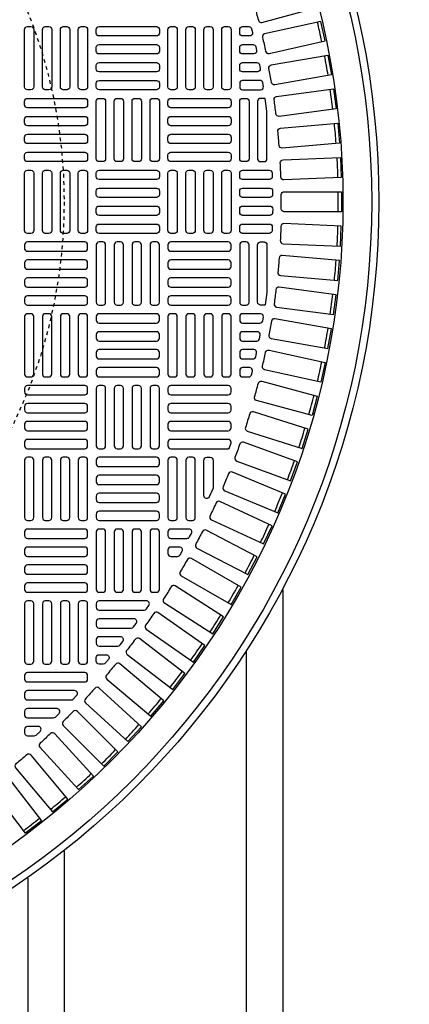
# Model space of a CAD drawing. Extents: x 1081 to 2220, y 0 to 2796.
# Tile 117 of 161: x 1789 to 1799, y 1295 to 1322. Entities that reach past the tile are written whole.
import ezdxf

# ---------------------------------------------------------------- set-up
doc = ezdxf.new("R2010")
doc.units = 0
doc.header["$MEASUREMENT"] = 0
doc.header["$PDSIZE"] = 1
doc.linetypes.add('HIDDEN2', pattern=[0.28125, 0.1875, -0.09375])
doc.layers.get('DEFPOINTS').update_dxf_attribs({"linetype": 'CONTINUOUS'})
for name, color, linetype in [('DIM', 3, 'CONTINUOUS'), ('TANK-MANHOLE-COVER-40', 2, 'CONTINUOUS'), ('TANK-MANHOLE-COVER-HATCH-40', 252, 'CONTINUOUS'), ('TANK-SLOPE', 3, 'CONTINUOUS'), ('TANK-UST-RIB', 7, 'CONTINUOUS')]:
    doc.layers.add(name, color=color, linetype=linetype)
doc.styles.add('SIMPLEX', font='simplex')
doc.dimstyles.new('DIM64', dxfattribs={"dimscale": 64, "dimtxt": 0.09375, "dimasz": 0.09375, "dimexe": 0.0625, "dimexo": 0.0625, "dimgap": 0.046875, "dimtad": 1, "dimdec": 4, "dimzin": 3, "dimdsep": 46, "dimlunit": 4, "dimtxsty": 'SIMPLEX', "dimcen": 0, "dimclrd": 256, "dimclre": 256, "dimclrt": 256, "dimadec": 0, "dimazin": 0, "dimtfac": 1, "dimtdec": 4, "dimtmove": 0, "dimatfit": 3, "dimfxl": 1, "dimfrac": 2, "dimtolj": 1, "dimtzin": 0, "dimarcsym": 0})

# ---------------------------------------------------------------- blocks, each defined once
blk = doc.blocks.new('*D63')
at = {"layer": 'DEFPOINTS', "color": 0, "transparency": 16777216}
for p in [(1524.635, 1317.018), (1875.135, 1317.018), (1524.635, 1188.018)]:
    blk.add_point(p, dxfattribs=at)
at = {"layer": 'DIM', "lineweight": -2, "transparency": 16777216}
for p, q in [((1524.635, 1313.018), (1524.635, 1184.018)), ((1869.135, 1188.018), (1530.635, 1188.018))]:
    blk.add_line(p, q, dxfattribs=at)
at = {"layer": 'DIM', "transparency": 16777216}
for points in [[(1530.635, 1189.018), (1530.635, 1187.018), (1524.635, 1188.018)], [(1869.135, 1189.018), (1869.135, 1187.018), (1875.135, 1188.018)]]:
    blk.add_solid(points, dxfattribs=at)
at = {"layer": 'DIM', "transparency": 16777216, "insert": (1699.885, 1195.59), "char_height": 6, "attachment_point": 5, "style": 'SIMPLEX'}
blk.add_mtext('\\A1;29\'-2 1/2" (F.V. TANK LENGTH)', dxfattribs=at)

msp = doc.modelspace()

# ---------------------------------------------------------------- linework, layer by layer
at = {"layer": 'DEFPOINTS', "color": 8, "linetype": 'HIDDEN2', "ltscale": 0.125}
msp.add_circle((1775.88576, 1317.01839), 14, dxfattribs=at)
msp.add_circle((1775.88576, 1317.01839), 14, dxfattribs=at)
at = {"layer": 'TANK-MANHOLE-COVER-40', "color": 4, "linetype": 'Continuous'}
msp.add_circle((1775.88499, 1317.01839), 22.63902, dxfattribs=at)
at = {"layer": 'TANK-MANHOLE-COVER-40', "color": 1, "linetype": 'Continuous'}
msp.add_circle((1775.88499, 1317.01839), 22.44094, dxfattribs=at)
at = {"layer": 'TANK-MANHOLE-COVER-40', "color": 2, "linetype": 'Continuous'}
msp.add_circle((1775.88499, 1317.01839), 21.65354, dxfattribs=at)
at = {"layer": 'TANK-MANHOLE-COVER-HATCH-40', "linetype": 'Continuous'}
for points in [[(1795.2153, 1321.99494, 0.41709369), (1795.31193, 1321.93851), (1796.83401, 1322.34635), (1796.69135, 1322.87875), (1795.16928, 1322.47091, 0.41709369), (1795.1138, 1322.37373, -0.00491171), (1795.2153, 1321.99494)], [(1795.41397, 1321.14703, 0.41709369), (1795.50805, 1321.08644), (1797.04647, 1321.4275), (1796.92717, 1321.96561), (1795.38876, 1321.62455, 0.41709369), (1795.3291, 1321.52988, -0.00491171), (1795.41397, 1321.14703)], [(1795.57548, 1320.29125, 0.00491171), (1795.50738, 1320.67745, -0.41709369), (1795.57111, 1320.76943), (1797.12294, 1321.04306), (1797.21865, 1320.50025), (1795.66682, 1320.22662, -0.41709369), (1795.57548, 1320.29125)], [(1795.69949, 1319.42925, 0.00491171), (1795.64831, 1319.81805, -0.41709369), (1795.71599, 1319.90716), (1797.27828, 1320.11284), (1797.35022, 1319.56637), (1795.78794, 1319.3607, -0.41709369), (1795.69949, 1319.42925)], [(1795.7858, 1318.56266, 0.00491171), (1795.75162, 1318.95332, -0.41709369), (1795.82312, 1319.0394), (1797.3929, 1319.17673), (1797.44094, 1318.62765), (1795.87116, 1318.49031, -0.41709369), (1795.7858, 1318.56266)], [(1795.84466, 1317.21447, -0.41709369), (1795.9234, 1317.29398), (1797.49917, 1317.29398), (1797.49917, 1316.7428), (1795.9234, 1316.7428, -0.41709369), (1795.84466, 1316.82231, 0.00491171), (1795.84466, 1317.21447)], [(1795.7858, 1315.47412, -0.00491171), (1795.75162, 1315.08346, 0.41709369), (1795.82312, 1314.99739), (1797.3929, 1314.86005), (1797.44094, 1315.40913), (1795.87116, 1315.54647, 0.41709369), (1795.7858, 1315.47412)], [(1795.69949, 1314.60753, -0.00491171), (1795.64831, 1314.21873, 0.41709369), (1795.71599, 1314.12962), (1797.27828, 1313.92394), (1797.35022, 1314.47041), (1795.78794, 1314.67609, 0.41709369), (1795.69949, 1314.60753)], [(1795.57548, 1313.74553, -0.00491171), (1795.50738, 1313.35933, 0.41709369), (1795.57111, 1313.26736), (1797.12294, 1312.99373), (1797.21865, 1313.53653), (1795.66682, 1313.81016, 0.41709369), (1795.57548, 1313.74553)], [(1795.41397, 1312.88976, -0.41709369), (1795.50805, 1312.95035), (1797.04647, 1312.60929), (1796.92717, 1312.07117), (1795.38876, 1312.41223, -0.41709369), (1795.3291, 1312.5069, 0.00491171), (1795.41397, 1312.88976)], [(1795.2153, 1312.04185, -0.41709369), (1795.31193, 1312.09827), (1796.83401, 1311.69043), (1796.69135, 1311.15803), (1795.16928, 1311.56587, -0.41709369), (1795.1138, 1311.66305, 0.00491171), (1795.2153, 1312.04185)], [(1794.97983, 1311.20341, -0.00491171), (1794.8619, 1310.8294, 0.41709369), (1794.91309, 1310.72989), (1796.41592, 1310.25605), (1796.58167, 1310.78172), (1795.07883, 1311.25556, 0.41709369), (1794.97983, 1311.20341)], [(1794.70801, 1310.37604, -0.00491171), (1794.57388, 1310.00753, 0.41709369), (1794.62067, 1309.90588), (1796.10141, 1309.36694), (1796.28993, 1309.88488), (1794.80919, 1310.42382, 0.41709369), (1794.70801, 1310.37604)], [(1793.97554, 1309.17511, -0.10680341), (1793.96852, 1309.1426), (1793.87009, 1308.92547, -0.80700564), (1793.71964, 1308.95798), (1793.71964, 1309.93178, -0.41421356), (1793.79838, 1310.01052), (1793.79838, 1310.01052), (1793.8968, 1310.01052, -0.41421356), (1793.97554, 1309.93178), (1793.97554, 1309.93178), (1793.97554, 1309.15809)], [(1794.40036, 1309.56131, -0.00491171), (1794.25028, 1309.19901, 0.41709369), (1794.2926, 1309.09541), (1795.74842, 1308.49239), (1795.95935, 1309.00162), (1794.50353, 1309.60464, 0.41709369), (1794.40036, 1309.56131)], [(1794.05746, 1308.76078, -0.00491171), (1793.89173, 1308.40537, 0.41709369), (1793.92948, 1308.30003), (1795.35762, 1307.63408), (1795.59056, 1308.13362), (1794.16242, 1308.79957, 0.41709369), (1794.05746, 1308.76078)], [(1793.67997, 1307.97597, -0.00491171), (1793.49889, 1307.62812, 0.41709369), (1793.53202, 1307.52124), (1794.92974, 1306.79363), (1795.18425, 1307.28253), (1793.78653, 1308.01014, 0.41709369), (1793.67997, 1307.97597)], [(1793.26861, 1307.20837, -0.00491171), (1793.07253, 1306.86875, 0.41709369), (1793.10096, 1306.76052), (1794.46562, 1305.97264), (1794.74121, 1306.44997), (1793.37655, 1307.23786, 0.41709369), (1793.26861, 1307.20837)], [(1792.82416, 1306.45944, -0.00491171), (1792.61345, 1306.1287, 0.41709369), (1792.63714, 1306.01933), (1793.96613, 1305.17267), (1794.26228, 1305.63754), (1792.93328, 1306.4842, 0.41709369), (1792.82416, 1306.45944)], [(1792.34746, 1305.73061, -0.00491171), (1792.12253, 1305.40938, 0.41709369), (1792.14142, 1305.29909), (1793.43221, 1304.39526), (1793.74836, 1304.84676), (1792.45756, 1305.75059, 0.41709369), (1792.34746, 1305.73061)], [(1791.30102, 1304.33877, -0.00491171), (1791.04895, 1304.03836, 0.41709369), (1791.05815, 1303.92684), (1792.26526, 1302.91395), (1792.61956, 1303.33618), (1791.41245, 1304.34907, 0.41709369), (1791.30102, 1304.33877)], [(1790.13726, 1303.04342, -0.00491171), (1789.85996, 1302.76613, 0.41709369), (1789.85941, 1302.65423), (1790.97365, 1301.53999), (1791.36339, 1301.92974), (1790.24915, 1303.04397, 0.41709369), (1790.13726, 1303.04342)], [(1788.86502, 1301.85444, -0.00491171), (1788.56462, 1301.60236, 0.41709369), (1788.55431, 1301.49094), (1789.5672, 1300.28383), (1789.98943, 1300.63812), (1788.97654, 1301.84523, 0.41709369), (1788.86502, 1301.85444)], [(1788.19123, 1301.30269, -0.41709369), (1788.30224, 1301.28863), (1789.26151, 1300.03848), (1788.82423, 1299.70295), (1787.86496, 1300.95309, -0.41709369), (1787.88011, 1301.06396, 0.00491171), (1788.19123, 1301.30269)]]:
    msp.add_lwpolyline(points, format="xyb", dxfattribs=at)
at = {"layer": 'TANK-MANHOLE-COVER-HATCH-40', "linetype": 'Continuous', "flags": 128}
for points in [[(1788.87712, 1320.08926, -0.41421356), (1788.79838, 1320.168), (1788.79838, 1321.7428, -0.41421356), (1788.87712, 1321.82154), (1788.97554, 1321.82154, -0.41421356), (1789.05428, 1321.7428), (1789.05428, 1320.168, -0.41421356), (1788.97554, 1320.08926)], [(1789.36924, 1320.08926, -0.41421356), (1789.2905, 1320.168), (1789.2905, 1321.7428, -0.41421356), (1789.36924, 1321.82154), (1789.46767, 1321.82154, -0.41421356), (1789.54641, 1321.7428), (1789.54641, 1320.168, -0.41421356), (1789.46767, 1320.08926)], [(1789.86137, 1320.08926, -0.41421356), (1789.78263, 1320.168), (1789.78263, 1321.7428, -0.41421356), (1789.86137, 1321.82154), (1789.9598, 1321.82154, -0.41421356), (1790.03854, 1321.7428), (1790.03854, 1320.168, -0.41421356), (1789.9598, 1320.08926)], [(1790.3535, 1320.08926, -0.41421356), (1790.27476, 1320.168), (1790.27476, 1321.7428, -0.41421356), (1790.3535, 1321.82154), (1790.45192, 1321.82154, -0.41421356), (1790.53066, 1321.7428), (1790.53066, 1320.168, -0.41421356), (1790.45192, 1320.08926)], [(1790.76688, 1321.7428, -0.41421356), (1790.84562, 1321.82154), (1792.42043, 1321.82154, -0.41421356), (1792.49917, 1321.7428), (1792.49917, 1321.64438, -0.41421356), (1792.42043, 1321.56564), (1790.84562, 1321.56564, -0.41421356), (1790.76688, 1321.64438)], [(1792.81413, 1320.08926, -0.41421356), (1792.73539, 1320.168), (1792.73539, 1321.7428, -0.41421356), (1792.81413, 1321.82154), (1792.91255, 1321.82154, -0.41421356), (1792.99129, 1321.7428), (1792.99129, 1320.168, -0.41421356), (1792.91255, 1320.08926)], [(1793.30625, 1320.08926, -0.41421356), (1793.22751, 1320.168), (1793.22751, 1321.7428, -0.41421356), (1793.30625, 1321.82154), (1793.40468, 1321.82154, -0.41421356), (1793.48342, 1321.7428), (1793.48342, 1320.168, -0.41421356), (1793.40468, 1320.08926)], [(1793.79838, 1320.08926, -0.41421356), (1793.71964, 1320.168), (1793.71964, 1321.7428, -0.41421356), (1793.79838, 1321.82154), (1793.8968, 1321.82154, -0.41421356), (1793.97554, 1321.7428), (1793.97554, 1320.168, -0.41421356), (1793.8968, 1320.08926)], [(1794.2905, 1320.08926, -0.41421356), (1794.21176, 1320.168), (1794.21176, 1321.7428, -0.41421356), (1794.2905, 1321.82154), (1794.38893, 1321.82154, -0.41421356), (1794.46767, 1321.7428), (1794.46767, 1320.168, -0.41421356), (1794.38893, 1320.08926)], [(1790.76688, 1321.25068, -0.41421356), (1790.84562, 1321.32942), (1792.42043, 1321.32942, -0.41421356), (1792.49917, 1321.25068), (1792.49917, 1321.15225, -0.41421356), (1792.42043, 1321.07351), (1790.84562, 1321.07351, -0.41421356), (1790.76688, 1321.15225)], [(1790.76688, 1320.75855, -0.41421356), (1790.84562, 1320.83729), (1792.42043, 1320.83729, -0.41421356), (1792.49917, 1320.75855), (1792.49917, 1320.66012, -0.41421356), (1792.42043, 1320.58138), (1790.84562, 1320.58138, -0.41421356), (1790.76688, 1320.66012)], [(1790.76688, 1320.26642, -0.41421356), (1790.84562, 1320.34516), (1792.42043, 1320.34516, -0.41421356), (1792.49917, 1320.26642), (1792.49917, 1320.168, -0.41421356), (1792.42043, 1320.08926), (1790.84562, 1320.08926, -0.41421356), (1790.76688, 1320.168)], [(1790.53066, 1319.67587, -0.41421356), (1790.45192, 1319.59713), (1788.87712, 1319.59713, -0.41421356), (1788.79838, 1319.67587), (1788.79838, 1319.7743, -0.41421356), (1788.87712, 1319.85304), (1790.45192, 1319.85304, -0.41421356), (1790.53066, 1319.7743)], [(1790.84562, 1318.12075, -0.41421356), (1790.76688, 1318.19949), (1790.76688, 1319.7743, -0.41421356), (1790.84562, 1319.85304), (1790.94405, 1319.85304, -0.41421356), (1791.02279, 1319.7743), (1791.02279, 1318.19949, -0.41421356), (1790.94405, 1318.12075)], [(1791.33775, 1318.12075, -0.41421356), (1791.25901, 1318.19949), (1791.25901, 1319.7743, -0.41421356), (1791.33775, 1319.85304), (1791.43617, 1319.85304, -0.41421356), (1791.51491, 1319.7743), (1791.51491, 1318.19949, -0.41421356), (1791.43617, 1318.12075)], [(1791.82987, 1318.12075, -0.41421356), (1791.75113, 1318.19949), (1791.75113, 1319.7743, -0.41421356), (1791.82987, 1319.85304), (1791.9283, 1319.85304, -0.41421356), (1792.00704, 1319.7743), (1792.00704, 1318.19949, -0.41421356), (1791.9283, 1318.12075)], [(1792.322, 1318.12075, -0.41421356), (1792.24326, 1318.19949), (1792.24326, 1319.7743, -0.41421356), (1792.322, 1319.85304), (1792.42043, 1319.85304, -0.41421356), (1792.49917, 1319.7743), (1792.49917, 1318.19949, -0.41421356), (1792.42043, 1318.12075)], [(1794.46767, 1319.67587, -0.41421356), (1794.38893, 1319.59713), (1792.81413, 1319.59713, -0.41421356), (1792.73539, 1319.67587), (1792.73539, 1319.7743, -0.41421356), (1792.81413, 1319.85304), (1794.38893, 1319.85304, -0.41421356), (1794.46767, 1319.7743)], [(1790.53066, 1319.18375, -0.41421356), (1790.45192, 1319.10501), (1788.87712, 1319.10501, -0.41421356), (1788.79838, 1319.18375), (1788.79838, 1319.28217, -0.41421356), (1788.87712, 1319.36091), (1790.45192, 1319.36091, -0.41421356), (1790.53066, 1319.28217)], [(1794.46767, 1319.18375, -0.41421356), (1794.38893, 1319.10501), (1792.81413, 1319.10501, -0.41421356), (1792.73539, 1319.18375), (1792.73539, 1319.28217, -0.41421356), (1792.81413, 1319.36091), (1794.38893, 1319.36091, -0.41421356), (1794.46767, 1319.28217)], [(1790.53066, 1318.69162, -0.41421356), (1790.45192, 1318.61288), (1788.87712, 1318.61288, -0.41421356), (1788.79838, 1318.69162), (1788.79838, 1318.79005, -0.41421356), (1788.87712, 1318.86879), (1790.45192, 1318.86879, -0.41421356), (1790.53066, 1318.79005)], [(1794.46767, 1318.69162, -0.41421356), (1794.38893, 1318.61288), (1792.81413, 1318.61288, -0.41421356), (1792.73539, 1318.69162), (1792.73539, 1318.79005, -0.41421356), (1792.81413, 1318.86879), (1794.38893, 1318.86879, -0.41421356), (1794.46767, 1318.79005)], [(1790.53066, 1318.19949, -0.41421356), (1790.45192, 1318.12075), (1788.87712, 1318.12075, -0.41421356), (1788.79838, 1318.19949), (1788.79838, 1318.29792, -0.41421356), (1788.87712, 1318.37666), (1790.45192, 1318.37666, -0.41421356), (1790.53066, 1318.29792)], [(1794.46767, 1318.19949, -0.41421356), (1794.38893, 1318.12075), (1792.81413, 1318.12075, -0.41421356), (1792.73539, 1318.19949), (1792.73539, 1318.29792, -0.41421356), (1792.81413, 1318.37666), (1794.38893, 1318.37666, -0.41421356), (1794.46767, 1318.29792)], [(1788.87712, 1316.15225, -0.41421356), (1788.79838, 1316.23099), (1788.79838, 1317.80579, -0.41421356), (1788.87712, 1317.88453), (1788.97554, 1317.88453, -0.41421356), (1789.05428, 1317.80579), (1789.05428, 1316.23099, -0.41421356), (1788.97554, 1316.15225)], [(1789.36924, 1316.15225, -0.41421356), (1789.2905, 1316.23099), (1789.2905, 1317.80579, -0.41421356), (1789.36924, 1317.88453), (1789.46767, 1317.88453, -0.41421356), (1789.54641, 1317.80579), (1789.54641, 1316.23099, -0.41421356), (1789.46767, 1316.15225)], [(1789.86137, 1316.15225, -0.41421356), (1789.78263, 1316.23099), (1789.78263, 1317.80579, -0.41421356), (1789.86137, 1317.88453), (1789.9598, 1317.88453, -0.41421356), (1790.03854, 1317.80579), (1790.03854, 1316.23099, -0.41421356), (1789.9598, 1316.15225)], [(1790.3535, 1316.15225, -0.41421356), (1790.27476, 1316.23099), (1790.27476, 1317.80579, -0.41421356), (1790.3535, 1317.88453), (1790.45192, 1317.88453, -0.41421356), (1790.53066, 1317.80579), (1790.53066, 1316.23099, -0.41421356), (1790.45192, 1316.15225)], [(1790.76688, 1317.80579, -0.41421356), (1790.84562, 1317.88453), (1792.42043, 1317.88453, -0.41421356), (1792.49917, 1317.80579), (1792.49917, 1317.70737, -0.41421356), (1792.42043, 1317.62863), (1790.84562, 1317.62863, -0.41421356), (1790.76688, 1317.70737)], [(1792.81413, 1316.15225, -0.41421356), (1792.73539, 1316.23099), (1792.73539, 1317.80579, -0.41421356), (1792.81413, 1317.88453), (1792.91255, 1317.88453, -0.41421356), (1792.99129, 1317.80579), (1792.99129, 1316.23099, -0.41421356), (1792.91255, 1316.15225)], [(1793.30625, 1316.15225, -0.41421356), (1793.22751, 1316.23099), (1793.22751, 1317.80579, -0.41421356), (1793.30625, 1317.88453), (1793.40468, 1317.88453, -0.41421356), (1793.48342, 1317.80579), (1793.48342, 1316.23099, -0.41421356), (1793.40468, 1316.15225)], [(1793.79838, 1316.15225, -0.41421356), (1793.71964, 1316.23099), (1793.71964, 1317.80579, -0.41421356), (1793.79838, 1317.88453), (1793.8968, 1317.88453, -0.41421356), (1793.97554, 1317.80579), (1793.97554, 1316.23099, -0.41421356), (1793.8968, 1316.15225)], [(1794.2905, 1316.15225, -0.41421356), (1794.21176, 1316.23099), (1794.21176, 1317.80579, -0.41421356), (1794.2905, 1317.88453), (1794.38893, 1317.88453, -0.41421356), (1794.46767, 1317.80579), (1794.46767, 1316.23099, -0.41421356), (1794.38893, 1316.15225)], [(1790.76688, 1317.31367, -0.41421356), (1790.84562, 1317.39241), (1792.42043, 1317.39241, -0.41421356), (1792.49917, 1317.31367), (1792.49917, 1317.21524, -0.41421356), (1792.42043, 1317.1365), (1790.84562, 1317.1365, -0.41421356), (1790.76688, 1317.21524)], [(1790.76688, 1316.82154, -0.41421356), (1790.84562, 1316.90028), (1792.42043, 1316.90028, -0.41421356), (1792.49917, 1316.82154), (1792.49917, 1316.72312, -0.41421356), (1792.42043, 1316.64438), (1790.84562, 1316.64438, -0.41421356), (1790.76688, 1316.72312)], [(1790.76688, 1316.32942, -0.41421356), (1790.84562, 1316.40816), (1792.42043, 1316.40816, -0.41421356), (1792.49917, 1316.32942), (1792.49917, 1316.23099, -0.41421356), (1792.42043, 1316.15225), (1790.84562, 1316.15225, -0.41421356), (1790.76688, 1316.23099)], [(1790.53066, 1315.83729, 0.41421356), (1790.45192, 1315.91603), (1788.87712, 1315.91603, 0.41421356), (1788.79838, 1315.83729), (1788.79838, 1315.73886, 0.41421356), (1788.87712, 1315.66012), (1790.45192, 1315.66012, 0.41421356), (1790.53066, 1315.73886)], [(1790.84562, 1315.91603, 0.41421356), (1790.76688, 1315.83729), (1790.76688, 1314.26249, 0.41421356), (1790.84562, 1314.18375), (1790.94405, 1314.18375, 0.41421356), (1791.02279, 1314.26249), (1791.02279, 1315.83729, 0.41421356), (1790.94405, 1315.91603)], [(1791.33775, 1315.91603, 0.41421356), (1791.25901, 1315.83729), (1791.25901, 1314.26249, 0.41421356), (1791.33775, 1314.18375), (1791.43617, 1314.18375, 0.41421356), (1791.51491, 1314.26249), (1791.51491, 1315.83729, 0.41421356), (1791.43617, 1315.91603)], [(1791.82987, 1315.91603, 0.41421356), (1791.75113, 1315.83729), (1791.75113, 1314.26249, 0.41421356), (1791.82987, 1314.18375), (1791.9283, 1314.18375, 0.41421356), (1792.00704, 1314.26249), (1792.00704, 1315.83729, 0.41421356), (1791.9283, 1315.91603)], [(1792.322, 1315.91603, 0.41421356), (1792.24326, 1315.83729), (1792.24326, 1314.26249, 0.41421356), (1792.322, 1314.18375), (1792.42043, 1314.18375, 0.41421356), (1792.49917, 1314.26249), (1792.49917, 1315.83729, 0.41421356), (1792.42043, 1315.91603)], [(1794.46767, 1315.83729, 0.41421356), (1794.38893, 1315.91603), (1792.81413, 1315.91603, 0.41421356), (1792.73539, 1315.83729), (1792.73539, 1315.73886, 0.41421356), (1792.81413, 1315.66012), (1794.38893, 1315.66012, 0.41421356), (1794.46767, 1315.73886)], [(1790.53066, 1315.34516, 0.41421356), (1790.45192, 1315.4239), (1788.87712, 1315.4239, 0.41421356), (1788.79838, 1315.34516), (1788.79838, 1315.24674, 0.41421356), (1788.87712, 1315.168), (1790.45192, 1315.168, 0.41421356), (1790.53066, 1315.24674)], [(1794.46767, 1315.34516, 0.41421356), (1794.38893, 1315.4239), (1792.81413, 1315.4239, 0.41421356), (1792.73539, 1315.34516), (1792.73539, 1315.24674, 0.41421356), (1792.81413, 1315.168), (1794.38893, 1315.168, 0.41421356), (1794.46767, 1315.24674)], [(1790.53066, 1314.85304, 0.41421356), (1790.45192, 1314.93178), (1788.87712, 1314.93178, 0.41421356), (1788.79838, 1314.85304), (1788.79838, 1314.75461, 0.41421356), (1788.87712, 1314.67587), (1790.45192, 1314.67587, 0.41421356), (1790.53066, 1314.75461)], [(1794.46767, 1314.85304, 0.41421356), (1794.38893, 1314.93178), (1792.81413, 1314.93178, 0.41421356), (1792.73539, 1314.85304), (1792.73539, 1314.75461, 0.41421356), (1792.81413, 1314.67587), (1794.38893, 1314.67587, 0.41421356), (1794.46767, 1314.75461)], [(1790.53066, 1314.36091, 0.41421356), (1790.45192, 1314.43965), (1788.87712, 1314.43965, 0.41421356), (1788.79838, 1314.36091), (1788.79838, 1314.26249, 0.41421356), (1788.87712, 1314.18375), (1790.45192, 1314.18375, 0.41421356), (1790.53066, 1314.26249)], [(1794.46767, 1314.36091, 0.41421356), (1794.38893, 1314.43965), (1792.81413, 1314.43965, 0.41421356), (1792.73539, 1314.36091), (1792.73539, 1314.26249, 0.41421356), (1792.81413, 1314.18375), (1794.38893, 1314.18375, 0.41421356), (1794.46767, 1314.26249)], [(1788.87712, 1313.94753, 0.41421356), (1788.79838, 1313.86879), (1788.79838, 1312.29398, 0.41421356), (1788.87712, 1312.21524), (1788.97554, 1312.21524, 0.41421356), (1789.05428, 1312.29398), (1789.05428, 1313.86879, 0.41421356), (1788.97554, 1313.94753)], [(1789.36924, 1313.94753, 0.41421356), (1789.2905, 1313.86879), (1789.2905, 1312.29398, 0.41421356), (1789.36924, 1312.21524), (1789.46767, 1312.21524, 0.41421356), (1789.54641, 1312.29398), (1789.54641, 1313.86879, 0.41421356), (1789.46767, 1313.94753)], [(1789.86137, 1313.94753, 0.41421356), (1789.78263, 1313.86879), (1789.78263, 1312.29398, 0.41421356), (1789.86137, 1312.21524), (1789.9598, 1312.21524, 0.41421356), (1790.03854, 1312.29398), (1790.03854, 1313.86879, 0.41421356), (1789.9598, 1313.94753)], [(1790.3535, 1313.94753, 0.41421356), (1790.27476, 1313.86879), (1790.27476, 1312.29398, 0.41421356), (1790.3535, 1312.21524), (1790.45192, 1312.21524, 0.41421356), (1790.53066, 1312.29398), (1790.53066, 1313.86879, 0.41421356), (1790.45192, 1313.94753)], [(1790.76688, 1313.77036, 0.41421356), (1790.84562, 1313.69162), (1792.42043, 1313.69162, 0.41421356), (1792.49917, 1313.77036), (1792.49917, 1313.86879, 0.41421356), (1792.42043, 1313.94753), (1790.84562, 1313.94753, 0.41421356), (1790.76688, 1313.86879)], [(1792.81413, 1313.94753, 0.41421356), (1792.73539, 1313.86879), (1792.73539, 1312.29398, 0.41421356), (1792.81413, 1312.21524), (1792.91255, 1312.21524, 0.41421356), (1792.99129, 1312.29398), (1792.99129, 1313.86879, 0.41421356), (1792.91255, 1313.94753)], [(1793.30625, 1313.94753, 0.41421356), (1793.22751, 1313.86879), (1793.22751, 1312.29398, 0.41421356), (1793.30625, 1312.21524), (1793.40468, 1312.21524, 0.41421356), (1793.48342, 1312.29398), (1793.48342, 1313.86879, 0.41421356), (1793.40468, 1313.94753)], [(1793.79838, 1313.94753, 0.41421356), (1793.71964, 1313.86879), (1793.71964, 1312.29398, 0.41421356), (1793.79838, 1312.21524), (1793.8968, 1312.21524, 0.41421356), (1793.97554, 1312.29398), (1793.97554, 1313.86879, 0.41421356), (1793.8968, 1313.94753)], [(1794.2905, 1313.94753, 0.41421356), (1794.21176, 1313.86879), (1794.21176, 1312.29398, 0.41421356), (1794.2905, 1312.21524), (1794.38893, 1312.21524, 0.41421356), (1794.46767, 1312.29398), (1794.46767, 1313.86879, 0.41421356), (1794.38893, 1313.94753)], [(1790.76688, 1313.27823, 0.41421356), (1790.84562, 1313.19949), (1792.42043, 1313.19949, 0.41421356), (1792.49917, 1313.27823), (1792.49917, 1313.37666, 0.41421356), (1792.42043, 1313.4554), (1790.84562, 1313.4554, 0.41421356), (1790.76688, 1313.37666)], [(1790.76688, 1312.78611, 0.41421356), (1790.84562, 1312.70737), (1792.42043, 1312.70737, 0.41421356), (1792.49917, 1312.78611), (1792.49917, 1312.88453, 0.41421356), (1792.42043, 1312.96327), (1790.84562, 1312.96327, 0.41421356), (1790.76688, 1312.88453)], [(1790.76688, 1312.29398, 0.41421356), (1790.84562, 1312.21524), (1792.42043, 1312.21524, 0.41421356), (1792.49917, 1312.29398), (1792.49917, 1312.39241, 0.41421356), (1792.42043, 1312.47115), (1790.84562, 1312.47115, 0.41421356), (1790.76688, 1312.39241)], [(1790.53066, 1311.90028, 0.41421356), (1790.45192, 1311.97902), (1788.87712, 1311.97902, 0.41421356), (1788.79838, 1311.90028), (1788.79838, 1311.80186, 0.41421356), (1788.87712, 1311.72312), (1790.45192, 1311.72312, 0.41421356), (1790.53066, 1311.80186)], [(1790.84562, 1311.97902, 0.41421356), (1790.76688, 1311.90028), (1790.76688, 1310.32548, 0.41421356), (1790.84562, 1310.24674), (1790.94405, 1310.24674, 0.41421356), (1791.02279, 1310.32548), (1791.02279, 1311.90028, 0.41421356), (1790.94405, 1311.97902)], [(1791.33775, 1311.97902, 0.41421356), (1791.25901, 1311.90028), (1791.25901, 1310.32548, 0.41421356), (1791.33775, 1310.24674), (1791.43617, 1310.24674, 0.41421356), (1791.51491, 1310.32548), (1791.51491, 1311.90028, 0.41421356), (1791.43617, 1311.97902)], [(1791.82987, 1311.97902, 0.41421356), (1791.75113, 1311.90028), (1791.75113, 1310.32548, 0.41421356), (1791.82987, 1310.24674), (1791.9283, 1310.24674, 0.41421356), (1792.00704, 1310.32548), (1792.00704, 1311.90028, 0.41421356), (1791.9283, 1311.97902)], [(1792.322, 1311.97902, 0.41421356), (1792.24326, 1311.90028), (1792.24326, 1310.32548, 0.41421356), (1792.322, 1310.24674), (1792.42043, 1310.24674, 0.41421356), (1792.49917, 1310.32548), (1792.49917, 1311.90028, 0.41421356), (1792.42043, 1311.97902)], [(1790.53066, 1311.40816, 0.41421356), (1790.45192, 1311.4869), (1788.87712, 1311.4869, 0.41421356), (1788.79838, 1311.40816), (1788.79838, 1311.30973, 0.41421356), (1788.87712, 1311.23099), (1790.45192, 1311.23099, 0.41421356), (1790.53066, 1311.30973)], [(1790.53066, 1310.91603, 0.41421356), (1790.45192, 1310.99477), (1788.87712, 1310.99477, 0.41421356), (1788.79838, 1310.91603), (1788.79838, 1310.8176, 0.41421356), (1788.87712, 1310.73886), (1790.45192, 1310.73886, 0.41421356), (1790.53066, 1310.8176)], [(1790.53066, 1310.4239, 0.41421356), (1790.45192, 1310.50264), (1788.87712, 1310.50264, 0.41421356), (1788.79838, 1310.4239), (1788.79838, 1310.32548, 0.41421356), (1788.87712, 1310.24674), (1790.45192, 1310.24674, 0.41421356), (1790.53066, 1310.32548)], [(1788.87712, 1310.01052, 0.41421356), (1788.79838, 1309.93178), (1788.79838, 1308.35697, 0.41421356), (1788.87712, 1308.27823), (1788.97554, 1308.27823, 0.41421356), (1789.05428, 1308.35697), (1789.05428, 1309.93178, 0.41421356), (1788.97554, 1310.01052)], [(1789.36924, 1310.01052, 0.41421356), (1789.2905, 1309.93178), (1789.2905, 1308.35697, 0.41421356), (1789.36924, 1308.27823), (1789.46767, 1308.27823, 0.41421356), (1789.54641, 1308.35697), (1789.54641, 1309.93178, 0.41421356), (1789.46767, 1310.01052)], [(1789.86137, 1310.01052, 0.41421356), (1789.78263, 1309.93178), (1789.78263, 1308.35697, 0.41421356), (1789.86137, 1308.27823), (1789.9598, 1308.27823, 0.41421356), (1790.03854, 1308.35697), (1790.03854, 1309.93178, 0.41421356), (1789.9598, 1310.01052)], [(1790.3535, 1310.01052, 0.41421356), (1790.27476, 1309.93178), (1790.27476, 1308.35697, 0.41421356), (1790.3535, 1308.27823), (1790.45192, 1308.27823, 0.41421356), (1790.53066, 1308.35697), (1790.53066, 1309.93178, 0.41421356), (1790.45192, 1310.01052)], [(1790.76688, 1309.83335, 0.41421356), (1790.84562, 1309.75461), (1792.42043, 1309.75461, 0.41421356), (1792.49917, 1309.83335), (1792.49917, 1309.93178, 0.41421356), (1792.42043, 1310.01052), (1790.84562, 1310.01052, 0.41421356), (1790.76688, 1309.93178)], [(1790.76688, 1309.34123, 0.41421356), (1790.84562, 1309.26249), (1792.42043, 1309.26249, 0.41421356), (1792.49917, 1309.34123), (1792.49917, 1309.43965, 0.41421356), (1792.42043, 1309.51839), (1790.84562, 1309.51839, 0.41421356), (1790.76688, 1309.43965)], [(1790.76688, 1308.8491, 0.41421356), (1790.84562, 1308.77036), (1792.42043, 1308.77036, 0.41421356), (1792.49917, 1308.8491), (1792.49917, 1308.94753, 0.41421356), (1792.42043, 1309.02627), (1790.84562, 1309.02627, 0.41421356), (1790.76688, 1308.94753)], [(1790.76688, 1308.35697, 0.41421356), (1790.84562, 1308.27823), (1792.42043, 1308.27823, 0.41421356), (1792.49917, 1308.35697), (1792.49917, 1308.4554, 0.41421356), (1792.42043, 1308.53414), (1790.84562, 1308.53414, 0.41421356), (1790.76688, 1308.4554)], [(1790.53066, 1307.96327, 0.41421356), (1790.45192, 1308.04201), (1788.87712, 1308.04201, 0.41421356), (1788.79838, 1307.96327), (1788.79838, 1307.86485, 0.41421356), (1788.87712, 1307.78611), (1790.45192, 1307.78611, 0.41421356), (1790.53066, 1307.86485)], [(1790.84562, 1308.04201, 0.41421356), (1790.76688, 1307.96327), (1790.76688, 1306.38847, 0.41421356), (1790.84562, 1306.30973), (1790.94405, 1306.30973, 0.41421356), (1791.02279, 1306.38847), (1791.02279, 1307.96327, 0.41421356), (1790.94405, 1308.04201)], [(1791.33775, 1308.04201, 0.41421356), (1791.25901, 1307.96327), (1791.25901, 1306.38847, 0.41421356), (1791.33775, 1306.30973), (1791.43617, 1306.30973, 0.41421356), (1791.51491, 1306.38847), (1791.51491, 1307.96327, 0.41421356), (1791.43617, 1308.04201)], [(1791.82987, 1308.04201, 0.41421356), (1791.75113, 1307.96327), (1791.75113, 1306.38847, 0.41421356), (1791.82987, 1306.30973), (1791.9283, 1306.30973, 0.41421356), (1792.00704, 1306.38847), (1792.00704, 1307.96327, 0.41421356), (1791.9283, 1308.04201)], [(1792.322, 1308.04201, 0.41421356), (1792.24326, 1307.96327), (1792.24326, 1306.38847, 0.41421356), (1792.322, 1306.30973), (1792.42043, 1306.30973, 0.41421356), (1792.49917, 1306.38847), (1792.49917, 1307.96327, 0.41421356), (1792.42043, 1308.04201)], [(1790.53066, 1307.47115, 0.41421356), (1790.45192, 1307.54989), (1788.87712, 1307.54989, 0.41421356), (1788.79838, 1307.47115), (1788.79838, 1307.37272, 0.41421356), (1788.87712, 1307.29398), (1790.45192, 1307.29398, 0.41421356), (1790.53066, 1307.37272)], [(1790.53066, 1306.97902, 0.41421356), (1790.45192, 1307.05776), (1788.87712, 1307.05776, 0.41421356), (1788.79838, 1306.97902), (1788.79838, 1306.8806, 0.41421356), (1788.87712, 1306.80186), (1790.45192, 1306.80186, 0.41421356), (1790.53066, 1306.8806)], [(1790.53066, 1306.4869, 0.41421356), (1790.45192, 1306.56564), (1788.87712, 1306.56564, 0.41421356), (1788.79838, 1306.4869), (1788.79838, 1306.38847, 0.41421356), (1788.87712, 1306.30973), (1790.45192, 1306.30973, 0.41421356), (1790.53066, 1306.38847)], [(1788.87712, 1306.07351, 0.41421356), (1788.79838, 1305.99477), (1788.79838, 1304.41997, 0.41421356), (1788.87712, 1304.34123), (1788.97554, 1304.34123, 0.41421356), (1789.05428, 1304.41997), (1789.05428, 1305.99477, 0.41421356), (1788.97554, 1306.07351)], [(1789.36924, 1306.07351, 0.41421356), (1789.2905, 1305.99477), (1789.2905, 1304.41997, 0.41421356), (1789.36924, 1304.34123), (1789.46767, 1304.34123, 0.41421356), (1789.54641, 1304.41997), (1789.54641, 1305.99477, 0.41421356), (1789.46767, 1306.07351)], [(1789.86137, 1306.07351, 0.41421356), (1789.78263, 1305.99477), (1789.78263, 1304.41997, 0.41421356), (1789.86137, 1304.34123), (1789.9598, 1304.34123, 0.41421356), (1790.03854, 1304.41997), (1790.03854, 1305.99477, 0.41421356), (1789.9598, 1306.07351)], [(1790.3535, 1306.07351, 0.41421356), (1790.27476, 1305.99477), (1790.27476, 1304.41997, 0.41421356), (1790.3535, 1304.34123), (1790.45192, 1304.34123, 0.41421356), (1790.53066, 1304.41997), (1790.53066, 1305.99477, 0.41421356), (1790.45192, 1306.07351)]]:
    msp.add_lwpolyline(points, format="xyb", close=True, dxfattribs=at)
at = {"layer": 'TANK-MANHOLE-COVER-HATCH-40', "linetype": 'Continuous'}
for points in [[(1794.78263, 1321.82154), (1794.95381, 1321.82154, -0.34573684), (1795.03031, 1321.76147), (1795.05432, 1321.66304, -0.48617467), (1794.97783, 1321.56564), (1794.78263, 1321.56564), (1794.78263, 1321.56564, -0.41421356), (1794.70389, 1321.64438), (1794.70389, 1321.7428), (1794.70389, 1321.7428, -0.41421356)], [(1794.78263, 1321.32942), (1795.06904, 1321.32942, -0.35291937), (1795.14599, 1321.26737), (1795.16735, 1321.16895, -0.47828469), (1795.0904, 1321.07351), (1794.78263, 1321.07351), (1794.78263, 1321.07351, -0.41421356), (1794.70389, 1321.15225), (1794.70389, 1321.25068), (1794.70389, 1321.25068, -0.41421356)], [(1794.78263, 1320.83729), (1795.17102, 1320.83729, -0.36009445), (1795.24837, 1320.77328), (1795.26712, 1320.67486, -0.47048611), (1795.18977, 1320.58138), (1794.78263, 1320.58138, -0.41421356), (1794.70389, 1320.66012), (1794.70389, 1320.75855), (1794.70389, 1320.75855, -0.41421356)], [(1794.70389, 1320.26642), (1794.70389, 1320.26642), (1794.70389, 1320.168, 0.41421356), (1794.78263, 1320.08926), (1795.27615, 1320.08926, 0.46277143), (1795.35385, 1320.18077), (1795.33767, 1320.27919, 0.36726762), (1795.25997, 1320.34516), (1794.78263, 1320.34516, 0.41421356)], [(1794.78263, 1318.12075, -0.41421356), (1794.70389, 1318.19949), (1794.70389, 1319.7743, -0.41421356), (1794.78263, 1319.85304), (1794.88106, 1319.85304, -0.41421356), (1794.9598, 1319.7743), (1794.9598, 1318.19949, -0.41421356), (1794.88106, 1318.12075)], [(1795.40567, 1319.84602, 0.10672862), (1795.37318, 1319.85304), (1795.37318, 1319.85304), (1795.27476, 1319.85304, 0.41421356), (1795.19602, 1319.7743), (1795.19602, 1319.7743), (1795.19602, 1318.19949, 0.41421356), (1795.27476, 1318.12075), (1795.27476, 1318.12075), (1795.37318, 1318.12075, 0.41421356), (1795.45192, 1318.19949), (1795.45192, 1318.19949), (1795.45192, 1319.50588)], [(1797.46657, 1318.23652), (1797.49061, 1317.68586), (1795.91634, 1317.61713, -0.41709369), (1795.83421, 1317.69313, 0.00491171), (1795.81711, 1318.08491, -0.41709369), (1795.8923, 1318.16778)], [(1795.51822, 1317.62863), (1794.78263, 1317.62863, -0.41421356), (1794.70389, 1317.70737), (1794.70389, 1317.80579, -0.41421356), (1794.78263, 1317.88453), (1795.51453, 1317.88453, -0.40329122), (1795.59321, 1317.80874), (1795.5969, 1317.71032, -0.20378141), (1795.57493, 1317.65274, -0.20378141)], [(1795.52932, 1317.1365), (1794.78263, 1317.1365, -0.41421356), (1794.70389, 1317.21524), (1794.70389, 1317.31367, -0.41421356), (1794.78263, 1317.39241), (1795.52809, 1317.39241, -0.41056424), (1795.60683, 1317.31465), (1795.60805, 1317.21622, -0.20053403), (1795.58534, 1317.15991, -0.20053403)], [(1795.53046, 1316.90028, -0.41977873), (1795.60919, 1316.82005), (1795.60732, 1316.72162, -0.40867021), (1795.52859, 1316.64438), (1794.78263, 1316.64438), (1794.78263, 1316.64438, -0.41421356), (1794.70389, 1316.72312), (1794.70389, 1316.82154), (1794.70389, 1316.82154, -0.41421356), (1794.78263, 1316.90028)], [(1794.77108, 1316.1531), (1794.76727, 1316.15376), (1794.7635, 1316.15461), (1794.75977, 1316.15564), (1794.7561, 1316.15685), (1794.7525, 1316.15824), (1794.74896, 1316.15981), (1794.74551, 1316.16155), (1794.74215, 1316.16345), (1794.73888, 1316.16552), (1794.73572, 1316.16775), (1794.73268, 1316.17012), (1794.72975, 1316.17265), (1794.72695, 1316.17531), (1794.72429, 1316.17811), (1794.72176, 1316.18104), (1794.71939, 1316.18408), (1794.71716, 1316.18724), (1794.71509, 1316.19051), (1794.71319, 1316.19387), (1794.71145, 1316.19732), (1794.70988, 1316.20086), (1794.70849, 1316.20446), (1794.70728, 1316.20813), (1794.70625, 1316.21186), (1794.7054, 1316.21563), (1794.70474, 1316.21944), (1794.70427, 1316.22327), (1794.70398, 1316.22713), (1794.70389, 1316.23099), (1794.70389, 1316.32942), (1794.70398, 1316.33328), (1794.70427, 1316.33713), (1794.70474, 1316.34097), (1794.7054, 1316.34478), (1794.70625, 1316.34855), (1794.70728, 1316.35227), (1794.70849, 1316.35594), (1794.70988, 1316.35955), (1794.71145, 1316.36308), (1794.71319, 1316.36653), (1794.71509, 1316.3699), (1794.71716, 1316.37316), (1794.71939, 1316.37632), (1794.72176, 1316.37937), (1794.72429, 1316.38229), (1794.72695, 1316.38509), (1794.72975, 1316.38776), (1794.73268, 1316.39028), (1794.73572, 1316.39266), (1794.73888, 1316.39489), (1794.74215, 1316.39695), (1794.74551, 1316.39886), (1794.74896, 1316.4006), (1794.7525, 1316.40216), (1794.7561, 1316.40355), (1794.75977, 1316.40476), (1794.7635, 1316.4058), (1794.76727, 1316.40664), (1794.77108, 1316.4073), (1794.77491, 1316.40778), (1794.77877, 1316.40806), (1794.78263, 1316.40816), (1795.51822, 1316.40816, -0.42522092), (1795.5969, 1316.32647), (1795.59321, 1316.22804, -0.40329122), (1795.51453, 1316.15225), (1794.78263, 1316.15225), (1794.77877, 1316.15234), (1794.77491, 1316.15263)], [(1797.46657, 1315.80027), (1797.49061, 1316.35092), (1795.91634, 1316.41966, 0.41709369), (1795.83421, 1316.34365, -0.00491171), (1795.81711, 1315.95187, 0.41709369), (1795.8923, 1315.869)], [(1794.78263, 1315.91603, 0.41421356), (1794.70389, 1315.83729), (1794.70389, 1314.26249, 0.41421356), (1794.78263, 1314.18375), (1794.88106, 1314.18375, 0.41421356), (1794.9598, 1314.26249), (1794.9598, 1315.83729, 0.41421356), (1794.88106, 1315.91603)], [(1795.40567, 1314.19076, -0.10672862), (1795.37318, 1314.18375), (1795.37318, 1314.18375), (1795.27476, 1314.18375, -0.41421356), (1795.19602, 1314.26249), (1795.19602, 1314.26249), (1795.19602, 1315.83729, -0.41421356), (1795.27476, 1315.91603), (1795.27476, 1315.91603), (1795.37318, 1315.91603, -0.41421356), (1795.45192, 1315.83729), (1795.45192, 1315.83729), (1795.45192, 1314.5309)], [(1795.27615, 1313.94753), (1794.78263, 1313.94753, 0.41421356), (1794.70389, 1313.86879), (1794.70389, 1313.77036), (1794.70389, 1313.77036, 0.41421356), (1794.78263, 1313.69162), (1795.25997, 1313.69162, 0.36726762), (1795.33767, 1313.75759), (1795.35385, 1313.85602, 0.46277143)], [(1794.78263, 1313.4554, 0.41421356), (1794.70389, 1313.37666), (1794.70389, 1313.27823), (1794.70389, 1313.27823, 0.41421356), (1794.78263, 1313.19949), (1795.17102, 1313.19949, 0.36009445), (1795.24837, 1313.2635), (1795.26712, 1313.36192, 0.47048611), (1795.18977, 1313.4554)], [(1795.0904, 1312.96327), (1794.78263, 1312.96327), (1794.78263, 1312.96327, 0.41421356), (1794.70389, 1312.88453), (1794.70389, 1312.78611), (1794.70389, 1312.78611, 0.41421356), (1794.78263, 1312.70737), (1795.06904, 1312.70737, 0.35291937), (1795.14599, 1312.76941), (1795.16735, 1312.86783, 0.47828469)], [(1794.97783, 1312.47115), (1794.78263, 1312.47115), (1794.78263, 1312.47115, 0.41421356), (1794.70389, 1312.39241), (1794.70389, 1312.29398), (1794.70389, 1312.29398, 0.41421356), (1794.78263, 1312.21524), (1794.95381, 1312.21524, 0.34573684), (1795.03031, 1312.27532), (1795.05432, 1312.37374, 0.48617467)], [(1794.46767, 1311.90028, 0.41421356), (1794.38893, 1311.97902), (1792.81413, 1311.97902, 0.41421356), (1792.73539, 1311.90028), (1792.73539, 1311.80186, 0.41421356), (1792.81413, 1311.72312), (1794.38893, 1311.72312, 0.41421356), (1794.46767, 1311.80186)], [(1794.46767, 1311.40816, 0.41421356), (1794.38893, 1311.4869), (1792.81413, 1311.4869, 0.41421356), (1792.73539, 1311.40816), (1792.73539, 1311.30973, 0.41421356), (1792.81413, 1311.23099), (1794.38893, 1311.23099, 0.41421356), (1794.46767, 1311.30973)], [(1794.46767, 1310.91603, 0.41421356), (1794.38893, 1310.99477), (1792.81413, 1310.99477, 0.41421356), (1792.73539, 1310.91603), (1792.73539, 1310.8176, 0.41421356), (1792.81413, 1310.73886), (1794.38893, 1310.73886, 0.41421356), (1794.46767, 1310.8176)], [(1794.46767, 1310.40504), (1794.46767, 1310.4239, 0.41421356), (1794.38893, 1310.50264), (1792.81413, 1310.50264, 0.41421356), (1792.73539, 1310.4239), (1792.73539, 1310.32548, 0.41421356), (1792.81413, 1310.24674), (1794.38893, 1310.24674, 0.07385003), (1794.41181, 1310.25014)], [(1792.81413, 1310.01052, 0.41421356), (1792.73539, 1309.93178), (1792.73539, 1308.35697, 0.41421356), (1792.81413, 1308.27823), (1792.91255, 1308.27823, 0.41421356), (1792.99129, 1308.35697), (1792.99129, 1309.93178, 0.41421356), (1792.91255, 1310.01052)], [(1793.30625, 1310.01052, 0.41421356), (1793.22751, 1309.93178), (1793.22751, 1308.35697, 0.41421356), (1793.30625, 1308.27823), (1793.40468, 1308.27823, 0.41421356), (1793.48342, 1308.35697), (1793.48342, 1309.93178, 0.41421356), (1793.40468, 1310.01052)], [(1793.31212, 1308.04201), (1792.81413, 1308.04201), (1792.81413, 1308.04201, 0.41421356), (1792.73539, 1307.96327), (1792.73539, 1307.86485), (1792.73539, 1307.86485, 0.41421356), (1792.81413, 1307.78611), (1793.2553, 1307.78611, 0.26794919), (1793.32349, 1307.82548), (1793.38031, 1307.9239, 0.57735027)], [(1793.05419, 1307.54989), (1792.81413, 1307.54989), (1792.81413, 1307.54989, 0.41421356), (1792.73539, 1307.47115), (1792.73539, 1307.37272), (1792.73539, 1307.37272, 0.41421356), (1792.81413, 1307.29398), (1792.99937, 1307.29398, 0.27209959), (1793.06817, 1307.33441), (1793.12298, 1307.43284, 0.57220395)], [(1792.14563, 1306.07351), (1790.84562, 1306.07351), (1790.84562, 1306.07351, 0.41421356), (1790.76688, 1305.99477), (1790.76688, 1305.89634), (1790.76688, 1305.89634, 0.41421356), (1790.84562, 1305.8176), (1792.07886, 1305.8176, 0.24862232), (1792.14402, 1305.85214), (1792.21079, 1305.95057, 0.60176538)], [(1791.80087, 1305.58138), (1790.84562, 1305.58138), (1790.84562, 1305.58138, 0.41421356), (1790.76688, 1305.50264), (1790.76688, 1305.40422), (1790.76688, 1305.40422, 0.41421356), (1790.84562, 1305.32548), (1791.72962, 1305.32548, 0.24054885), (1791.79341, 1305.35805), (1791.86465, 1305.45647, 0.61218964)], [(1791.43289, 1305.08926), (1790.84562, 1305.08926), (1790.84562, 1305.08926, 0.41421356), (1790.76688, 1305.01052), (1790.76688, 1304.91209), (1790.76688, 1304.91209, 0.41421356), (1790.84562, 1304.83335), (1791.35687, 1304.83335, 0.23232365), (1791.41918, 1304.86396), (1791.49521, 1304.96238, 0.62295027)], [(1791.8398, 1305.02377, -0.00491946), (1791.6007, 1304.71216, 0.41709369), (1791.61476, 1304.60114), (1792.8649, 1303.64188), (1793.20044, 1304.07916), (1791.9498, 1305.0388, 0.41710279)], [(1790.84562, 1304.59713), (1790.84562, 1304.59713), (1791.04002, 1304.59713, -0.63408546), (1791.10077, 1304.46829), (1791.0196, 1304.36987, -0.2239262), (1790.95885, 1304.34123), (1790.84562, 1304.34123, -0.41421356), (1790.76688, 1304.41997), (1790.76688, 1304.41997), (1790.76688, 1304.51839, -0.41421356)], [(1790.53066, 1304.02627, 0.41421356), (1790.45192, 1304.10501), (1788.87712, 1304.10501, 0.41421356), (1788.79838, 1304.02627), (1788.79838, 1303.92784, 0.41421356), (1788.87712, 1303.8491), (1790.45192, 1303.8491, 0.41421356), (1790.53066, 1303.92784)], [(1790.47267, 1303.27746), (1791.63445, 1302.21288), (1792.00682, 1302.61925), (1790.84504, 1303.68383, 0.41709369), (1790.73327, 1303.6784, -0.00491171), (1790.46833, 1303.38927, 0.41709369)], [(1790.17123, 1303.61288), (1788.87712, 1303.61288), (1788.87712, 1303.61288, 0.41421356), (1788.79838, 1303.53414), (1788.79838, 1303.43571), (1788.79838, 1303.43571, 0.41421356), (1788.87712, 1303.35697), (1790.07839, 1303.35697, 0.20651443), (1790.13567, 1303.38169), (1790.22851, 1303.48011, 0.6576677)], [(1789.69007, 1303.12075), (1788.87712, 1303.12075), (1788.87712, 1303.12075, 0.41421356), (1788.79838, 1303.04201), (1788.79838, 1302.94359), (1788.79838, 1302.94359, 0.41421356), (1788.87712, 1302.86485), (1789.59053, 1302.86485, 0.19743793), (1789.64589, 1302.8876), (1789.74543, 1302.98602, 0.67023271)], [(1789.17331, 1302.62863), (1788.87712, 1302.62863), (1788.87712, 1302.62863, 0.41421356), (1788.79838, 1302.54989), (1788.79838, 1302.45146), (1788.79838, 1302.45146, 0.41421356), (1788.87712, 1302.37272), (1789.06628, 1302.37272, 0.1880618), (1789.11958, 1302.3935), (1789.22661, 1302.49193, 0.68341411)], [(1789.21955, 1302.05834), (1790.28413, 1300.89657), (1790.6905, 1301.26894), (1789.62593, 1302.43072, 0.41709369), (1789.51411, 1302.43505, -0.00491171), (1789.22498, 1302.17011, 0.41709369)]]:
    msp.add_lwpolyline(points, format="xyb", close=True, dxfattribs=at)
for start, end in [(11.766426, 13.233574), (9.266426, 10.733574), (6.766426, 8.233574), (4.266426, 5.733574), (1.766426, 3.233574), (359.266426, 0.733574), (356.766426, 358.233574), (354.266426, 355.733574), (351.766426, 353.233574), (349.266426, 350.733574), (346.766426, 348.233574), (344.266426, 345.733574), (341.766426, 343.233574), (339.266426, 340.733574), (336.766426, 338.233574), (334.266426, 335.733574), (331.766426, 333.233574), (329.266426, 330.733574), (326.766426, 328.233574), (324.266426, 325.733574), (321.766426, 323.233574), (319.266426, 320.733574), (316.766426, 318.233574), (314.266426, 315.733574), (311.766426, 313.233574), (309.266426, 310.733574), (306.766426, 308.233574)]:
    msp.add_arc((1775.88499, 1317.01839), 21.52559, start, end, dxfattribs=at)
at = {"layer": 'TANK-SLOPE'}
msp.add_lwpolyline([(1712.95074, 1299.70852, -0.74436939), (1712.95028, 1334.32659), (1765.94557, 1350.20076, -1.34341903), (1765.94645, 1283.83576)], format="xyb", close=True, dxfattribs=at)
at = {"layer": 'TANK-UST-RIB'}
for p, q in [((1795.88499, 1306.37419), (1795.88499, 1256.01839)), ((1794.88499, 1304.67901), (1794.88499, 1254.01839)), ((1789.88499, 1299.21202), (1789.88499, 1254.01839)), ((1788.88499, 1298.4704), (1788.88499, 1256.01839))]:
    msp.add_line(p, q, dxfattribs=at)

# ---------------------------------------------------------------- dimensions: what is measured, and where the dimension line sits
at = {"layer": 'DIM'}
dim = msp.add_linear_dim(base=(1524.63499, 1188.01839), p1=(1875.13499, 1317.01839), p2=(1524.63499, 1317.01839), angle=180, text='<> (F.V. TANK LENGTH)', dimstyle='DIM64', override={"dimse1": 1}, dxfattribs=at)
dim.commit()
dim.dimension.update_dxf_attribs({"geometry": '*D63', "text_midpoint": (1699.88499, 1195.58982)})

doc.saveas('drawing.dxf')
